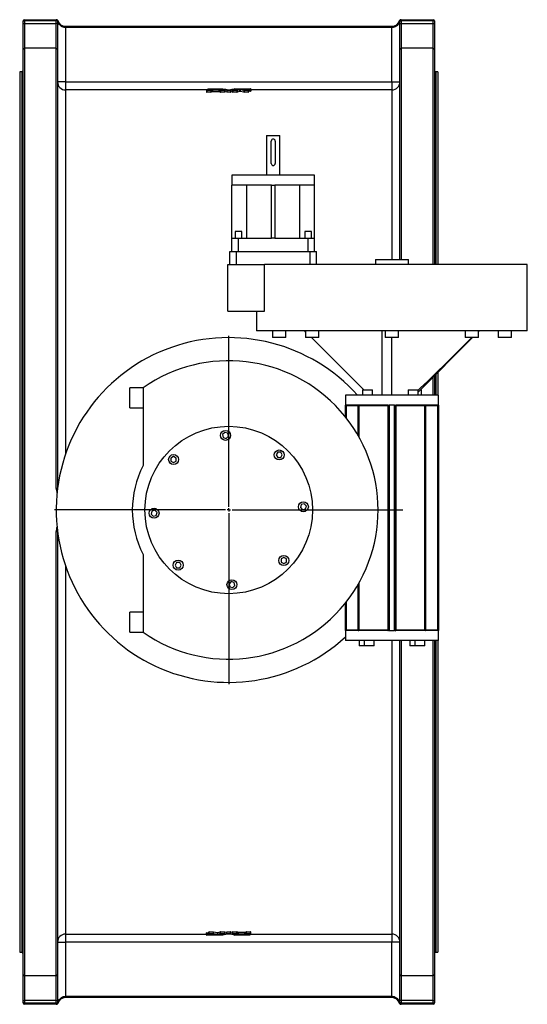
# Model space of a CAD drawing. Extents: x -1952 to 1788, y -497 to 2407.
# Tile 4 of 4: x 1023 to 1788, y 921 to 2406. Entities that reach past the tile are written whole.
import ezdxf

# ---------------------------------------------------------------- set-up
doc = ezdxf.new("R2010")
doc.units = 0
doc.layers.get('0').update_dxf_attribs({"linetype": 'CONTINUOUS'})
doc.layers.add('FORMAT', color=7, linetype='CONTINUOUS')

# ---------------------------------------------------------------- blocks, each defined once
blk = doc.blocks.new('SW_CENTERMARKSYMBOL_0')
at = {"layer": 'FORMAT', "color": 0}
for p, q in [((0, 5), (0, 262.5)), ((-5, 0), (-262.5, 0)), ((0, 0), (-2.5, 0)), ((0, 0), (0, 2.5)), ((0, 0), (0, -2.5)), ((0, 0), (2.5, 0)), ((5, 0), (262.5, 0)), ((0, -5), (0, -262.5))]:
    blk.add_line(p, q, dxfattribs=at)

msp = doc.modelspace()

# ---------------------------------------------------------------- linework, layer by layer
at = {"color": 7, "linetype": 'CONTINUOUS'}
for p, q in [((1030.1, 2406.5), (1078.1, 2406.5)), ((1030.1, 2406.5), (1030.1, 2404.5)), ((1078.1, 2406.5), (1078.1, 2404.5)), ((1078.1, 2406.5), (1078.5, 2406.5)), ((1597.6, 2406.5), (1598.1, 2406.5)), ((1598.1, 2406.5), (1646.1, 2406.5)), ((1598.1, 2406.5), (1598.1, 2404.5)), ((1646.1, 2406.5), (1646.1, 2404.5)), ((1028.1, 2404.5), (1030.1, 2404.5)), ((1028.1, 2400.9), (1028.1, 2404.5)), ((1028.1, 2400.9), (1030.1, 2400.9)), ((1028.1, 2361.4), (1028.1, 2400.9)), ((1030.1, 2404.5), (1030.1, 2400.9)), ((1078.1, 2404.5), (1030.1, 2404.5)), ((1030.1, 2400.9), (1030.1, 2363.3)), ((1030.1, 2400.9), (1078.1, 2400.9)), ((1080.1, 2404.5), (1078.1, 2404.5)), ((1078.1, 2400.9), (1078.1, 2404.5)), ((1078.1, 2363.3), (1078.1, 2400.9)), ((1080.1, 2400.9), (1078.1, 2400.9)), ((1080.1, 2404.5), (1080.1, 2400.9)), ((1080.4, 2404.5), (1080.1, 2404.5)), ((1080.1, 2400.9), (1080.1, 2361.4)), ((1091.9, 2396.5), (1092.1, 2396.5)), ((1092.1, 2394.5), (1091.9, 2394.5)), ((1092.1, 2394.5), (1092.1, 2396.5)), ((1092.1, 2396.5), (1584.1, 2396.5)), ((1092.1, 2394.5), (1092.1, 2312.5)), ((1584.1, 2394.5), (1092.1, 2394.5)), ((1584.1, 2394.5), (1584.1, 2396.5)), ((1584.1, 2396.5), (1584.2, 2396.5)), ((1584.1, 2312.5), (1584.1, 2394.5)), ((1584.2, 2394.5), (1584.1, 2394.5)), ((1596.1, 2404.5), (1595.7, 2404.5)), ((1596.1, 2404.5), (1598.1, 2404.5)), ((1596.1, 2400.9), (1596.1, 2404.5)), ((1596.1, 2400.9), (1598.1, 2400.9)), ((1596.1, 2361.4), (1596.1, 2400.9)), ((1646.1, 2404.5), (1598.1, 2404.5)), ((1598.1, 2404.5), (1598.1, 2400.9)), ((1598.1, 2400.9), (1598.1, 2363.3)), ((1598.1, 2400.9), (1646.1, 2400.9)), ((1646.1, 2400.9), (1646.1, 2404.5)), ((1648.1, 2404.5), (1646.1, 2404.5)), ((1646.1, 2363.3), (1646.1, 2400.9)), ((1646.1, 2400.9), (1648.1, 2400.9)), ((1648.1, 2404.5), (1648.1, 2400.9)), ((1648.1, 2400.9), (1648.1, 2361.4)), ((1028.1, 966.5), (1028.1, 2361.4)), ((1030.1, 2363.3), (1030.1, 964.7)), ((1078.1, 2363.3), (1030.1, 2363.3)), ((1078.1, 1699.6), (1078.1, 2363.3)), ((1080.1, 2361.4), (1080.1, 1699.5)), ((1596.1, 2045), (1596.1, 2361.4)), ((1646.1, 2363.3), (1598.1, 2363.3)), ((1598.1, 2363.3), (1598.1, 2045)), ((1646.1, 2037), (1646.1, 2363.3)), ((1648.1, 2361.4), (1648.1, 2037)), ((1026.1, 2328), (1023.1, 2328)), ((1023.1, 2328), (1023.1, 1000)), ((1026.1, 2328), (1026.1, 1000)), ((1653.1, 2328), (1650.1, 2328)), ((1650.1, 2328), (1650.1, 2037)), ((1653.1, 2328), (1653.1, 2037)), ((1092.1, 2312.5), (1080.1, 2312.5)), ((1092.1, 2312.5), (1092.1, 2300.5)), ((1092.1, 2312.5), (1584.1, 2312.5)), ((1306.4, 2302.2), (1306.4, 2301.8)), ((1306.4, 2301.8), (1306.4, 2301.7)), ((1306.8, 2302.2), (1329, 2302.2)), ((1324.6, 2301.8), (1306.8, 2301.8)), ((1306.8, 2301.8), (1306.8, 2301.6)), ((1324.6, 2301.8), (1324.6, 2301.3)), ((1324.9, 2301.8), (1324.9, 2301.2)), ((1347.2, 2302.2), (1371.1, 2302.2)), ((1351.2, 2301.8), (1351.2, 2301.2)), ((1371.1, 2301.8), (1351.5, 2301.8)), ((1351.5, 2301.8), (1351.5, 2301.3)), ((1371.1, 2301.8), (1371.1, 2301.6)), ((1371.4, 2302.2), (1371.4, 2301.8)), ((1371.4, 2301.8), (1371.4, 2301.7)), ((1584.1, 2312.5), (1596.1, 2312.5)), ((1584.1, 2312.5), (1584.1, 2300.5)), ((1092.1, 2300.5), (1092.1, 1751.1)), ((1306.4, 2300.5), (1092.1, 2300.5)), ((1304.7, 2299.5), (1310.9, 2301)), ((1304.7, 2299.5), (1304.7, 2297)), ((1311.3, 2299.5), (1305, 2299.5)), ((1305, 2299.5), (1305, 2297)), ((1311.3, 2297), (1305, 2297)), ((1306.4, 2301.6), (1306.4, 2301.1)), ((1306.4, 2301.1), (1306.4, 2300)), ((1306.8, 2301.6), (1323, 2301.6)), ((1310.6, 2301.1), (1306.8, 2301.1)), ((1306.8, 2301.1), (1306.8, 2300)), ((1311.3, 2299.5), (1311.3, 2297)), ((1313.4, 2300), (1311.6, 2299.5)), ((1311.6, 2299.5), (1311.6, 2297)), ((1313.4, 2297.5), (1311.6, 2297)), ((1313.4, 2300), (1313.4, 2297.5)), ((1323.3, 2300), (1313.7, 2300)), ((1313.7, 2300), (1313.7, 2297.5)), ((1323.3, 2297.5), (1313.7, 2297.5)), ((1316.1, 2300.6), (1318.2, 2301.1)), ((1320.6, 2300.6), (1316.4, 2300.6)), ((1318.2, 2301.1), (1318.2, 2300.6)), ((1318.8, 2301.1), (1320.9, 2300.6)), ((1318.8, 2301.1), (1318.8, 2300.6)), ((1323.3, 2300), (1323.3, 2297.5)), ((1325.4, 2299.5), (1323.6, 2300)), ((1323.6, 2300), (1323.6, 2297.5)), ((1325.4, 2297), (1323.6, 2297.5)), ((1325.4, 2299.5), (1325.4, 2297)), ((1325.7, 2299.5), (1325.7, 2297)), ((1332, 2299.5), (1325.7, 2299.5)), ((1332, 2297), (1325.7, 2297)), ((1332, 2299.5), (1332, 2297)), ((1332.3, 2297), (1332.3, 2299.5)), ((1335, 2297), (1332.3, 2297.7)), ((1335, 2299.5), (1335, 2297)), ((1340.8, 2299.5), (1335.3, 2299.5)), ((1335.3, 2299.5), (1335.3, 2297)), ((1340.8, 2297), (1335.3, 2297)), ((1340.8, 2299.5), (1340.8, 2297)), ((1341.1, 2299.5), (1341.1, 2297)), ((1343.8, 2297.7), (1341.1, 2297)), ((1343.8, 2299.5), (1343.8, 2297)), ((1350.5, 2299.5), (1344.1, 2299.5)), ((1344.1, 2299.5), (1344.1, 2297)), ((1350.5, 2297), (1344.1, 2297)), ((1350.5, 2299.5), (1350.5, 2297)), ((1354.5, 2300.5), (1350.8, 2299.5)), ((1350.8, 2299.5), (1350.8, 2297)), ((1354.5, 2298), (1350.8, 2297)), ((1353.1, 2301.6), (1359.4, 2301.6)), ((1354.5, 2300.5), (1354.5, 2298)), ((1360.9, 2299.5), (1355.1, 2300.5)), ((1355.1, 2300.5), (1355.1, 2298)), ((1360.9, 2297), (1355.1, 2298)), ((1359.7, 2301.6), (1356.9, 2301)), ((1359.7, 2301.6), (1359.7, 2301)), ((1359.8, 2301), (1359.8, 2301.6)), ((1360.9, 2299.5), (1360.9, 2297)), ((1367.5, 2299.5), (1361.2, 2299.5)), ((1361.2, 2299.5), (1361.2, 2297)), ((1367.5, 2297), (1361.2, 2297)), ((1362.2, 2300.5), (1367.8, 2299.5)), ((1364.9, 2301.6), (1371.1, 2301.6)), ((1367.5, 2299.5), (1367.5, 2297)), ((1367.8, 2297), (1367.8, 2299.5)), ((1369, 2301), (1369, 2298.6)), ((1371.1, 2301.1), (1369.3, 2301.1)), ((1369.3, 2301.1), (1369.3, 2298.6)), ((1371.1, 2298.6), (1369.3, 2298.6)), ((1371.1, 2301.1), (1371.1, 2298.6)), ((1371.4, 2301.6), (1371.4, 2301.1)), ((1371.4, 2301.1), (1371.4, 2298.6)), ((1584.1, 2300.5), (1371.4, 2300.5)), ((1584.1, 2300.5), (1584.1, 2045)), ((1395.1, 2232), (1395.1, 2172)), ((1395.1, 2232), (1405.1, 2232)), ((1405.1, 2232), (1415.1, 2232)), ((1415.1, 2172), (1415.1, 2232)), ((1402.1, 2189.5), (1402.1, 2223.5)), ((1408.1, 2223.5), (1408.1, 2189.5)), ((1342.6, 2172), (1342.6, 2157)), ((1467.6, 2172), (1342.6, 2172)), ((1467.6, 2157), (1467.6, 2172)), ((1342.5, 2157), (1342.5, 2077)), ((1342.6, 2157), (1342.5, 2157)), ((1402.6, 2157), (1342.6, 2157)), ((1364.8, 2157), (1364.8, 2077)), ((1402.6, 2077), (1402.6, 2157)), ((1402.6, 2157), (1407.6, 2157)), ((1407.6, 2157), (1407.6, 2077)), ((1467.5, 2157), (1407.6, 2157)), ((1445.3, 2077), (1445.3, 2157)), ((1467.5, 2157), (1467.6, 2157)), ((1467.6, 2077), (1467.6, 2157)), ((1347.6, 2087), (1347.6, 2077)), ((1357.6, 2087), (1347.6, 2087)), ((1357.6, 2077), (1357.6, 2087)), ((1452.6, 2087), (1452.6, 2077)), ((1462.6, 2087), (1452.6, 2087)), ((1462.6, 2077), (1462.6, 2087)), ((1342.6, 2077), (1342.5, 2077)), ((1342.6, 2057), (1342.6, 2077)), ((1342.6, 2077), (1352.6, 2077)), ((1352.6, 2057), (1352.6, 2077)), ((1352.6, 2077), (1402.6, 2077)), ((1407.6, 2077), (1402.6, 2077)), ((1407.6, 2077), (1457.6, 2077)), ((1457.6, 2057), (1457.6, 2077)), ((1457.6, 2077), (1467.6, 2077)), ((1467.6, 2057), (1467.6, 2077)), ((1467.6, 2077), (1467.6, 2077)), ((1339.6, 2037), (1339.6, 2057)), ((1339.6, 2057), (1349.6, 2057)), ((1349.6, 2037), (1349.6, 2057)), ((1349.6, 2057), (1460.6, 2057)), ((1460.6, 2037), (1460.6, 2057)), ((1460.6, 2057), (1470.6, 2057)), ((1470.6, 2037), (1470.6, 2057)), ((1336.6, 1967), (1336.6, 2037)), ((1336.6, 2037), (1391.9, 2037)), ((1788.1, 2037), (1391.9, 2037)), ((1391.9, 1967), (1391.9, 2037)), ((1559.1, 2045), (1559.1, 2037)), ((1559.1, 2045), (1584.1, 2045)), ((1584.1, 2045), (1609, 2045)), ((1609, 2037), (1609, 2045)), ((1788.1, 1937), (1788.1, 2037)), ((1336.6, 1967), (1391.9, 1967)), ((1380.1, 1967), (1380.1, 1937)), ((1788.1, 1937), (1380.1, 1937)), ((1404.1, 1937), (1404.1, 1927)), ((1424.1, 1927), (1424.1, 1937)), ((1453.9, 1935.7), (1452.6, 1937)), ((1453.9, 1937), (1453.9, 1927)), ((1473.9, 1927), (1473.9, 1937)), ((1569.1, 1840), (1569.1, 1937)), ((1574.1, 1937), (1574.1, 1927)), ((1594.1, 1927), (1594.1, 1937)), ((1694.3, 1937), (1694.3, 1927)), ((1714.3, 1927), (1714.3, 1937)), ((1714.3, 1936.6), (1714.6, 1937)), ((1714.3, 1935.7), (1715.5, 1937)), ((1744.1, 1937), (1744.1, 1927)), ((1764.1, 1927), (1764.1, 1937)), ((1414.1, 1927), (1404.1, 1927)), ((1424.1, 1927), (1414.1, 1927)), ((1470.9, 1927), (1453.9, 1927)), ((1541.6, 1848), (1462.6, 1927)), ((1473.9, 1927), (1470.9, 1927)), ((1594.1, 1927), (1574.1, 1927)), ((1584.1, 1840), (1584.1, 1927)), ((1623.4, 1844.8), (1705.5, 1927)), ((1714.3, 1927), (1694.3, 1927)), ((1764.1, 1927), (1744.1, 1927)), ((1650.1, 1871.5), (1650.1, 1840)), ((1653.1, 1874.5), (1653.1, 1840)), ((1646.1, 1840), (1646.1, 1867.5)), ((1648.1, 1869.5), (1648.1, 1840)), ((1209.1, 1851.2), (1189.1, 1851.2)), ((1189.1, 1821.2), (1189.1, 1851.2)), ((1209.1, 1851.3), (1209.1, 1733.9)), ((1539.7, 1848), (1539.7, 1840)), ((1539.7, 1848), (1554.7, 1848)), ((1554.7, 1840), (1554.7, 1848)), ((1608.4, 1848), (1608.4, 1840)), ((1608.4, 1848), (1623.4, 1848)), ((1623.4, 1840), (1623.4, 1848)), ((1626.5, 1848), (1628.5, 1848)), ((1628.5, 1840), (1628.5, 1848)), ((1514.1, 1840), (1514.1, 1825)), ((1654.1, 1840), (1514.1, 1840)), ((1654.1, 1825), (1654.1, 1840)), ((1189.1, 1821.2), (1209.1, 1821.2)), ((1514.1, 1807.1), (1514.1, 1825)), ((1514.1, 1825), (1514.2, 1825)), ((1514.2, 1824), (1514.2, 1825)), ((1515.1, 1824), (1514.2, 1824)), ((1578.2, 1825), (1514.3, 1825)), ((1515.1, 1825), (1515.1, 1824)), ((1533.4, 1824), (1515.1, 1824)), ((1515.1, 1824), (1515.1, 1805.9)), ((1533.4, 1825), (1533.4, 1824)), ((1534.4, 1824), (1533.4, 1824)), ((1533.4, 1778.6), (1533.4, 1824)), ((1578.2, 1824), (1534.4, 1824)), ((1534.4, 1824), (1534.4, 1776.8)), ((1578.2, 1486), (1578.2, 1824)), ((1579.1, 1824), (1578.2, 1824)), ((1579.5, 1824), (1579.1, 1824)), ((1579.1, 1486), (1579.1, 1824)), ((1579.5, 1825), (1579.5, 1824)), ((1579.5, 1825), (1580.1, 1825)), ((1580.1, 1825), (1580.1, 1485)), ((1584.1, 1825), (1580.1, 1825)), ((1588.1, 1825), (1584.1, 1825)), ((1588.1, 1485), (1588.1, 1825)), ((1588.1, 1825), (1588.6, 1825)), ((1588.6, 1824), (1588.6, 1825)), ((1589.1, 1824), (1588.6, 1824)), ((1589.1, 1824), (1589.1, 1486)), ((1589.1, 1824), (1589.9, 1824)), ((1653.8, 1825), (1589.9, 1825)), ((1633.7, 1824), (1589.9, 1824)), ((1589.9, 1824), (1589.9, 1486)), ((1633.7, 1486), (1633.7, 1824)), ((1634.7, 1824), (1633.7, 1824)), ((1634.7, 1824), (1634.7, 1825)), ((1653.1, 1824), (1634.7, 1824)), ((1634.7, 1824), (1634.7, 1486)), ((1653.1, 1824), (1653.1, 1825)), ((1653.9, 1824), (1653.1, 1824)), ((1653.1, 1486), (1653.1, 1824)), ((1653.9, 1825), (1653.9, 1824)), ((1653.9, 1825), (1654.1, 1825)), ((1654.1, 1825), (1654.1, 1485)), ((1332, 1784), (1328.7, 1780.7)), ((1336.5, 1782.8), (1332, 1784)), ((1337.6, 1778.3), (1336.5, 1782.8)), ((1328.7, 1780.7), (1329.9, 1776.2)), ((1329.9, 1776.2), (1334.4, 1775)), ((1334.4, 1775), (1337.6, 1778.3)), ((1411.9, 1754), (1409.6, 1750)), ((1416.5, 1754), (1411.9, 1754)), ((1418.8, 1750), (1416.5, 1754)), ((1255, 1747.7), (1251, 1745.4)), ((1251, 1745.4), (1251, 1740.8)), ((1251, 1740.8), (1255, 1738.5)), ((1259, 1745.4), (1255, 1747.7)), ((1255, 1738.5), (1259, 1740.8)), ((1259, 1740.8), (1259, 1745.4)), ((1409.6, 1750), (1411.9, 1746)), ((1411.9, 1746), (1416.5, 1746)), ((1416.5, 1746), (1418.8, 1750)), ((1080.1, 1699.5), (1080.1, 1698.9)), ((1080.1, 1699.5), (1080.1, 1699.4)), ((1222.3, 1665.4), (1221.1, 1660.9)), ((1226.7, 1666.5), (1222.3, 1665.4)), ((1230, 1663.3), (1226.7, 1666.5)), ((1228.8, 1658.8), (1230, 1663.3)), ((1447.3, 1675.1), (1446.1, 1670.7)), ((1446.1, 1670.7), (1449.4, 1667.4)), ((1451.8, 1676.3), (1447.3, 1675.1)), ((1449.4, 1667.4), (1453.9, 1668.6)), ((1455.1, 1673), (1451.8, 1676.3)), ((1453.9, 1668.6), (1455.1, 1673)), ((1221.1, 1660.9), (1224.3, 1657.6)), ((1224.3, 1657.6), (1228.8, 1658.8)), ((1078.1, 964.7), (1078.1, 1634.4)), ((1080.1, 1634.8), (1080.1, 1634.5)), ((1080.1, 1634.5), (1080.1, 966.5)), ((1080.1, 1634.5), (1080.1, 1634.5)), ((1209.1, 1600), (1209.1, 1482.6)), ((1421.1, 1595.5), (1417.1, 1593.2)), ((1417.1, 1593.2), (1417.1, 1588.5)), ((1425.1, 1593.2), (1421.1, 1595.5)), ((1425.1, 1588.5), (1425.1, 1593.2)), ((1092.1, 1582.8), (1092.1, 1027.4)), ((1259.6, 1587.9), (1257.3, 1583.9)), ((1257.3, 1583.9), (1259.6, 1579.9)), ((1264.2, 1587.9), (1259.6, 1587.9)), ((1259.6, 1579.9), (1264.2, 1579.9)), ((1266.6, 1583.9), (1264.2, 1587.9)), ((1264.2, 1579.9), (1266.6, 1583.9)), ((1417.1, 1588.5), (1421.1, 1586.2)), ((1421.1, 1586.2), (1425.1, 1588.5)), ((1341.7, 1558.9), (1338.5, 1555.6)), ((1338.5, 1555.6), (1339.7, 1551.2)), ((1339.7, 1551.2), (1344.1, 1550)), ((1346.2, 1557.7), (1341.7, 1558.9)), ((1344.1, 1550), (1347.4, 1553.2)), ((1347.4, 1553.2), (1346.2, 1557.7)), ((1533.4, 1486), (1533.4, 1555.3)), ((1534.4, 1557.1), (1534.4, 1486)), ((1514.1, 1485), (1514.1, 1526.8)), ((1515.1, 1528.1), (1515.1, 1486)), ((1209.1, 1512.7), (1189.1, 1512.7)), ((1189.1, 1482.7), (1189.1, 1512.7)), ((1514.2, 1485), (1514.2, 1486)), ((1514.2, 1486), (1515.1, 1486)), ((1515.1, 1485), (1515.1, 1486)), ((1515.1, 1486), (1533.4, 1486)), ((1534.4, 1486), (1533.4, 1486)), ((1533.4, 1485), (1533.4, 1486)), ((1534.4, 1486), (1578.2, 1486)), ((1579.1, 1486), (1578.2, 1486)), ((1579.1, 1486), (1579.5, 1486)), ((1579.5, 1486), (1579.5, 1485)), ((1588.6, 1485), (1588.6, 1486)), ((1588.6, 1486), (1589.1, 1486)), ((1589.1, 1486), (1589.9, 1486)), ((1589.9, 1486), (1633.7, 1486)), ((1633.7, 1486), (1634.7, 1486)), ((1634.7, 1485), (1634.7, 1486)), ((1634.7, 1486), (1653.1, 1486)), ((1653.1, 1485), (1653.1, 1486)), ((1653.1, 1486), (1653.9, 1486)), ((1653.9, 1486), (1653.9, 1485)), ((1189.1, 1482.7), (1209.1, 1482.7)), ((1514.1, 1485), (1514.1, 1470)), ((1514.2, 1485), (1514.1, 1485)), ((1578.2, 1485), (1514.3, 1485)), ((1580.1, 1485), (1579.5, 1485)), ((1580.1, 1485), (1584.1, 1485)), ((1584.1, 1485), (1588.1, 1485)), ((1588.6, 1485), (1588.1, 1485)), ((1653.8, 1485), (1589.9, 1485)), ((1654.1, 1485), (1653.9, 1485)), ((1654.1, 1470), (1654.1, 1485)), ((1654.1, 1470), (1514.1, 1470)), ((1534.6, 1470), (1534.6, 1462)), ((1542.1, 1462), (1534.6, 1462)), ((1542.1, 1470), (1542.1, 1462)), ((1557.1, 1462), (1542.1, 1462)), ((1557.1, 1462), (1557.1, 1470)), ((1584.1, 1470), (1584.1, 1027.4)), ((1596.1, 966.5), (1596.1, 1470)), ((1598.1, 1470), (1598.1, 964.7)), ((1611, 1470), (1611, 1462)), ((1618.6, 1462), (1611, 1462)), ((1618.6, 1470), (1618.6, 1462)), ((1633.6, 1462), (1618.6, 1462)), ((1633.6, 1462), (1633.6, 1470)), ((1646.1, 964.7), (1646.1, 1470)), ((1648.1, 1470), (1648.1, 966.5)), ((1650.1, 1470), (1650.1, 1000)), ((1653.1, 1470), (1653.1, 1000)), ((1092.1, 1027.4), (1092.1, 1015.4)), ((1092.1, 1027.4), (1304.7, 1027.4)), ((1304.7, 1026.8), (1304.7, 1029.3)), ((1304.7, 1026.8), (1304.7, 1026.4)), ((1304.7, 1026.1), (1304.7, 1026.2)), ((1304.7, 1026.1), (1304.7, 1025.7)), ((1305, 1029.4), (1306.9, 1029.4)), ((1305, 1026.9), (1305, 1029.4)), ((1305, 1026.9), (1306.9, 1026.9)), ((1311.2, 1026.3), (1305, 1026.3)), ((1305, 1026.2), (1305, 1026.3)), ((1305, 1026.2), (1324.6, 1026.2)), ((1329, 1025.7), (1305, 1025.7)), ((1306.9, 1026.9), (1306.9, 1029.4)), ((1307.2, 1026.9), (1307.2, 1029.4)), ((1308.3, 1030.9), (1308.3, 1028.4)), ((1313.9, 1027.5), (1308.4, 1028.4)), ((1308.6, 1030.9), (1315, 1030.9)), ((1308.6, 1028.4), (1308.6, 1030.9)), ((1308.6, 1028.4), (1315, 1028.4)), ((1315, 1028.4), (1315, 1030.9)), ((1315.2, 1030.9), (1321.1, 1030)), ((1315.2, 1028.4), (1315.2, 1030.9)), ((1315.2, 1028.4), (1321.1, 1027.5)), ((1316.4, 1026.9), (1316.4, 1026.4)), ((1316.4, 1026.4), (1319.2, 1026.9)), ((1316.4, 1026.4), (1316.4, 1026.9)), ((1323, 1026.3), (1316.7, 1026.3)), ((1321.1, 1027.5), (1321.1, 1030)), ((1321.6, 1030), (1325.4, 1030.9)), ((1321.6, 1027.5), (1321.6, 1030)), ((1321.6, 1027.5), (1325.4, 1028.4)), ((1324.6, 1026.2), (1324.6, 1026.6)), ((1324.9, 1026.2), (1324.9, 1026.7)), ((1325.4, 1028.4), (1325.4, 1030.9)), ((1325.7, 1030.9), (1332, 1030.9)), ((1325.7, 1028.4), (1325.7, 1030.9)), ((1325.7, 1028.4), (1332, 1028.4)), ((1332, 1028.4), (1332, 1030.9)), ((1332.3, 1028.4), (1332.3, 1030.9)), ((1332.3, 1030.2), (1335, 1030.9)), ((1335, 1028.4), (1335, 1030.9)), ((1335.3, 1030.9), (1340.8, 1030.9)), ((1335.3, 1028.4), (1335.3, 1030.9)), ((1335.3, 1028.4), (1340.8, 1028.4)), ((1340.8, 1028.4), (1340.8, 1030.9)), ((1341.1, 1030.9), (1343.8, 1030.2)), ((1341.1, 1028.4), (1341.1, 1030.9)), ((1343.8, 1030.9), (1343.8, 1028.4)), ((1344.1, 1030.9), (1350.5, 1030.9)), ((1344.1, 1028.4), (1344.1, 1030.9)), ((1344.1, 1028.4), (1350.5, 1028.4)), ((1369.4, 1025.7), (1347.2, 1025.7)), ((1350.5, 1028.4), (1350.5, 1030.9)), ((1350.8, 1030.9), (1352.5, 1030.5)), ((1350.8, 1028.4), (1350.8, 1030.9)), ((1350.8, 1028.4), (1352.5, 1028)), ((1351.2, 1026.2), (1351.2, 1026.7)), ((1351.5, 1026.2), (1351.5, 1026.6)), ((1351.5, 1026.2), (1369.4, 1026.2)), ((1352.5, 1028), (1352.5, 1030.5)), ((1352.8, 1030.4), (1362.5, 1030.4)), ((1352.8, 1027.9), (1352.8, 1030.4)), ((1352.8, 1027.9), (1362.5, 1027.9)), ((1369.4, 1026.3), (1353.1, 1026.3)), ((1357.3, 1026.8), (1355.2, 1027.3)), ((1355.5, 1027.3), (1359.7, 1027.3)), ((1357.3, 1026.8), (1357.3, 1027.3)), ((1360, 1027.3), (1357.9, 1026.8)), ((1357.9, 1026.8), (1357.9, 1027.3)), ((1362.5, 1027.9), (1362.5, 1030.4)), ((1362.8, 1030.5), (1364.5, 1030.9)), ((1362.8, 1028), (1362.8, 1030.5)), ((1362.8, 1028), (1364.5, 1028.4)), ((1364.5, 1028.4), (1364.5, 1030.9)), ((1364.8, 1030.9), (1371.1, 1030.9)), ((1364.8, 1028.4), (1364.8, 1030.9)), ((1364.8, 1028.4), (1371.1, 1028.4)), ((1371.4, 1028.4), (1365.2, 1026.9)), ((1365.5, 1026.9), (1369.4, 1026.9)), ((1369.4, 1026.9), (1369.4, 1027.9)), ((1369.4, 1026.2), (1369.4, 1026.3)), ((1369.7, 1026.8), (1369.7, 1028)), ((1369.7, 1027.4), (1584.1, 1027.4)), ((1369.7, 1026.8), (1369.7, 1026.4)), ((1369.7, 1026.1), (1369.7, 1026.2)), ((1369.7, 1026.1), (1369.7, 1025.7)), ((1371.1, 1028.4), (1371.1, 1030.9)), ((1371.4, 1028.4), (1371.4, 1030.9)), ((1584.1, 1027.4), (1584.1, 1015.4)), ((1080.1, 1015.4), (1092.1, 1015.4)), ((1092.1, 1015.4), (1092.1, 933.5)), ((1584.1, 1015.4), (1092.1, 1015.4)), ((1584.1, 933.5), (1584.1, 1015.4)), ((1596.1, 1015.4), (1584.1, 1015.4)), ((1023.1, 1000), (1026.1, 1000)), ((1650.1, 1000), (1653.1, 1000)), ((1028.1, 927), (1028.1, 966.5)), ((1080.1, 966.5), (1080.1, 927)), ((1596.1, 927), (1596.1, 966.5)), ((1648.1, 966.5), (1648.1, 927)), ((1030.1, 964.7), (1078.1, 964.7)), ((1030.1, 964.7), (1030.1, 927)), ((1078.1, 927), (1078.1, 964.7)), ((1598.1, 964.7), (1646.1, 964.7)), ((1598.1, 964.7), (1598.1, 927)), ((1646.1, 927), (1646.1, 964.7)), ((1028.1, 927), (1030.1, 927)), ((1028.1, 923.5), (1028.1, 927)), ((1030.1, 923.5), (1028.1, 923.5)), ((1078.1, 927), (1030.1, 927)), ((1030.1, 927), (1030.1, 923.5)), ((1030.1, 923.5), (1078.1, 923.5)), ((1030.1, 923.5), (1030.1, 921.5)), ((1078.1, 921.5), (1030.1, 921.5)), ((1078.1, 927), (1080.1, 927)), ((1078.1, 923.5), (1078.1, 927)), ((1078.1, 923.5), (1080.1, 923.5)), ((1078.1, 923.5), (1078.1, 921.5)), ((1078.5, 921.5), (1078.1, 921.5)), ((1080.1, 927), (1080.1, 923.5)), ((1080.1, 923.5), (1080.4, 923.5)), ((1091.9, 933.5), (1092.1, 933.5)), ((1092.1, 931.5), (1091.9, 931.5)), ((1092.1, 933.5), (1092.1, 931.5)), ((1092.1, 933.5), (1584.1, 933.5)), ((1584.1, 931.5), (1092.1, 931.5)), ((1584.1, 933.5), (1584.2, 933.5)), ((1584.1, 933.5), (1584.1, 931.5)), ((1584.2, 931.5), (1584.1, 931.5)), ((1595.7, 923.5), (1596.1, 923.5)), ((1598.1, 927), (1596.1, 927)), ((1596.1, 923.5), (1596.1, 927)), ((1598.1, 923.5), (1596.1, 923.5)), ((1598.1, 921.5), (1597.6, 921.5)), ((1646.1, 927), (1598.1, 927)), ((1598.1, 927), (1598.1, 923.5)), ((1598.1, 923.5), (1646.1, 923.5)), ((1598.1, 923.5), (1598.1, 921.5)), ((1646.1, 921.5), (1598.1, 921.5)), ((1646.1, 927), (1648.1, 927)), ((1646.1, 923.5), (1646.1, 927)), ((1646.1, 923.5), (1648.1, 923.5)), ((1646.1, 923.5), (1646.1, 921.5)), ((1648.1, 927), (1648.1, 923.5))]:
    msp.add_line(p, q, dxfattribs=at)
for points in [[(1091.9, 2394.5), (1090.3, 2394.6), (1088.8, 2395), (1087.3, 2395.5), (1086, 2396.3), (1084.4, 2397.6), (1083.1, 2399), (1082, 2400.5), (1081.2, 2402.1), (1080.7, 2403.6), (1080.4, 2404.5)], [(1595.7, 2404.5), (1595.5, 2403.6), (1594.9, 2402.1), (1594.1, 2400.5), (1593.1, 2399), (1591.7, 2397.6), (1590.1, 2396.3), (1588.8, 2395.5), (1587.4, 2395), (1585.8, 2394.6), (1584.2, 2394.5)], [(1335, 2299.5), (1330, 2300.8), (1324.9, 2301.8)], [(1329.3, 2302.2), (1333.5, 2301.5), (1337.8, 2300.6)], [(1338.4, 2300.6), (1342.6, 2301.5), (1346.9, 2302.2)], [(1351.2, 2301.8), (1346.2, 2300.8), (1341.1, 2299.5)], [(1305, 2299.5), (1304.9, 2299.5), (1304.9, 2299.5), (1304.8, 2299.5), (1304.7, 2299.5), (1304.7, 2299.5), (1304.7, 2299.5), (1304.7, 2299.5), (1304.7, 2299.5)], [(1310.9, 2301), (1310.9, 2301), (1310.9, 2301), (1310.9, 2301), (1310.9, 2301.1), (1310.8, 2301.1), (1310.7, 2301.1), (1310.7, 2301.1), (1310.6, 2301.1)], [(1316.4, 2300.6), (1316.3, 2300.6), (1316.3, 2300.6), (1316.2, 2300.6), (1316.2, 2300.6), (1316.1, 2300.6), (1316.1, 2300.6), (1316.1, 2300.6), (1316.1, 2300.6)], [(1320.9, 2300.6), (1320.9, 2300.6), (1320.9, 2300.6), (1320.9, 2300.6), (1320.9, 2300.6), (1320.8, 2300.6), (1320.7, 2300.6), (1320.7, 2300.6), (1320.6, 2300.6)], [(1323.3, 2301.6), (1327.8, 2300.7), (1332.3, 2299.5)], [(1332.3, 2299.5), (1332.3, 2299.5), (1332.3, 2299.5), (1332.3, 2299.5), (1332.3, 2299.5), (1332.2, 2299.5), (1332.2, 2299.5), (1332.1, 2299.5), (1332, 2299.5)], [(1343.8, 2299.5), (1348.3, 2300.7), (1352.8, 2301.6)], [(1344.1, 2299.5), (1344.1, 2299.5), (1344, 2299.5), (1343.9, 2299.5), (1343.9, 2299.5), (1343.8, 2299.5), (1343.8, 2299.5), (1343.8, 2299.5), (1343.8, 2299.5)], [(1356.9, 2301), (1356.9, 2301), (1356.9, 2301), (1356.9, 2301), (1356.9, 2301), (1357, 2301), (1357, 2301), (1357.1, 2301), (1357.2, 2301)], [(1357.2, 2301), (1357.9, 2301), (1358.6, 2301), (1359.4, 2301), (1360.1, 2301), (1361.4, 2301.1), (1362.5, 2301.1), (1363.4, 2301.2), (1364.1, 2301.3), (1364.3, 2301.4), (1364.5, 2301.4), (1364.6, 2301.5), (1364.6, 2301.5), (1364.6, 2301.6)], [(1359.4, 2301.6), (1359.5, 2301.6), (1359.6, 2301.6), (1359.6, 2301.6), (1359.7, 2301.6), (1359.7, 2301.6), (1359.8, 2301.6), (1359.8, 2301.6), (1359.7, 2301.6)], [(1362.4, 2300.5), (1362.3, 2300.5), (1362.3, 2300.5), (1362.2, 2300.5), (1362.2, 2300.5), (1362.2, 2300.5), (1362.2, 2300.5), (1362.2, 2300.5), (1362.2, 2300.5)], [(1367.8, 2299.5), (1367.8, 2299.5), (1367.8, 2299.5), (1367.8, 2299.5), (1367.8, 2299.5), (1367.7, 2299.5), (1367.7, 2299.5), (1367.6, 2299.5), (1367.5, 2299.5)], [(1623.4, 1847.6), (1626.6, 1850.6), (1638, 1861.5), (1649.3, 1872.5), (1666.2, 1889), (1683, 1905.6), (1704.6, 1927)], [(1308.4, 1028.4), (1308.3, 1028.4), (1308.3, 1028.4), (1308.3, 1028.4), (1308.3, 1028.4), (1308.4, 1028.4), (1308.5, 1028.4), (1308.5, 1028.4), (1308.6, 1028.4)], [(1318.9, 1027), (1318.2, 1027), (1317.5, 1027), (1316.8, 1027), (1316.1, 1026.9), (1314.8, 1026.9), (1313.6, 1026.8), (1312.7, 1026.7), (1312, 1026.6), (1311.8, 1026.5), (1311.7, 1026.5), (1311.6, 1026.5), (1311.5, 1026.4), (1311.5, 1026.4)], [(1313.7, 1027.4), (1313.8, 1027.4), (1313.9, 1027.4), (1313.9, 1027.4), (1313.9, 1027.5), (1313.9, 1027.5), (1313.9, 1027.5), (1313.9, 1027.5), (1313.9, 1027.5)], [(1316.7, 1026.3), (1316.6, 1026.3), (1316.5, 1026.3), (1316.5, 1026.3), (1316.4, 1026.3), (1316.4, 1026.4), (1316.4, 1026.4), (1316.4, 1026.4), (1316.4, 1026.4)], [(1319.2, 1026.9), (1319.3, 1026.9), (1319.3, 1027), (1319.2, 1027), (1319.2, 1027), (1319.2, 1027), (1319.1, 1027), (1319, 1027), (1318.9, 1027)], [(1332.3, 1028.4), (1327.8, 1027.3), (1323.3, 1026.4)], [(1324.9, 1026.2), (1330, 1027.2), (1335, 1028.4)], [(1337.8, 1027.4), (1333.5, 1026.5), (1329.3, 1025.7)], [(1332, 1028.4), (1332.1, 1028.4), (1332.2, 1028.4), (1332.2, 1028.4), (1332.3, 1028.4), (1332.3, 1028.4), (1332.3, 1028.4), (1332.3, 1028.4), (1332.3, 1028.4)], [(1346.9, 1025.7), (1342.6, 1026.5), (1338.4, 1027.4)], [(1341.1, 1028.4), (1346.2, 1027.2), (1351.2, 1026.2)], [(1352.8, 1026.4), (1348.3, 1027.3), (1343.8, 1028.4)], [(1343.8, 1028.4), (1343.8, 1028.4), (1343.8, 1028.4), (1343.8, 1028.4), (1343.9, 1028.4), (1343.9, 1028.4), (1344, 1028.4), (1344.1, 1028.4), (1344.1, 1028.4)], [(1355.2, 1027.3), (1355.2, 1027.3), (1355.2, 1027.3), (1355.2, 1027.3), (1355.3, 1027.3), (1355.3, 1027.3), (1355.4, 1027.3), (1355.5, 1027.3), (1355.5, 1027.3)], [(1359.7, 1027.3), (1359.8, 1027.3), (1359.9, 1027.3), (1359.9, 1027.3), (1360, 1027.3), (1360, 1027.3), (1360, 1027.3), (1360, 1027.3), (1360, 1027.3)], [(1365.2, 1026.9), (1365.2, 1026.9), (1365.2, 1026.9), (1365.2, 1026.9), (1365.3, 1026.9), (1365.3, 1026.9), (1365.4, 1026.9), (1365.5, 1026.9), (1365.5, 1026.9)], [(1371.1, 1028.4), (1371.2, 1028.4), (1371.3, 1028.4), (1371.3, 1028.4), (1371.4, 1028.4), (1371.4, 1028.4), (1371.4, 1028.4), (1371.4, 1028.4), (1371.4, 1028.4)], [(1080.4, 923.5), (1080.7, 924.3), (1081.2, 925.9), (1082, 927.4), (1083.1, 928.9), (1084.4, 930.4), (1086, 931.7), (1087.3, 932.4), (1088.8, 933), (1090.3, 933.3), (1091.9, 933.5)], [(1584.2, 933.5), (1585.8, 933.3), (1587.4, 933), (1588.8, 932.4), (1590.1, 931.7), (1591.7, 930.4), (1593.1, 928.9), (1594.1, 927.4), (1594.9, 925.9), (1595.5, 924.3), (1595.7, 923.5)]]:
    msp.add_lwpolyline(points, dxfattribs=at)
for centre, radius in [((1338.1, 1667), 126.3), ((1333.2, 1779.5), 7.5), ((1414.2, 1750), 7.5), ((1255, 1743.1), 7.5), ((1450.6, 1671.8), 7.5), ((1225.5, 1662.1), 7.5), ((1261.9, 1583.9), 7.5), ((1421.1, 1590.8), 7.5), ((1342.9, 1554.4), 7.5)]:
    msp.add_circle(centre, radius, dxfattribs=at)
for centre, radius, start, end in [((1030.1, 2404.5), 2, 90, 180), ((1078.1, 2404.5), 2, 0, 90), ((1078.5, 2404.5), 1.97, 359.1484, 89.1237), ((1078.5, 2404.5), 2, 16.6015, 90), ((1597.7, 2404.5), 1.97, 90.8759, 180.8521), ((1597.6, 2404.5), 2, 90, 163.3985), ((1598.1, 2404.5), 2, 90, 180), ((1646.1, 2404.5), 2, 0, 90), ((1079.3, 2404.7), 1.19, 348.4859, 16.3193), ((1091.9, 2408.5), 12, 196.611, 269.9908), ((1050.2, 2395), 41.7, 359.3127, 2.061), ((1584.2, 2408.5), 12, 270.0018, 343.3965), ((1625.9, 2395), 41.7, 177.9383, 180.6872), ((1596.9, 2404.7), 1.19, 163.6838, 191.514), ((1030, 2361.3), 1.94, 88.3335, 178.2341), ((1078.1, 2361.3), 1.94, 1.7668, 91.6661), ((1598, 2361.3), 1.94, 88.3345, 178.2326), ((1646.1, 2361.3), 1.94, 1.7674, 91.6655), ((1026.1, 2330), 2, 270, 0), ((1650.1, 2330), 2, 180, 270), ((1092.1, 2312.5), 12, 180.0179, 270.0212), ((1306.7, 2300.9), 1.31, 86.4374, 100.7616), ((1306.7, 2302.9), 1.14, 257.6315, 274.0399), ((1324.7, 2299.5), 2.23, 83.3342, 91.0744), ((1329, 2299.6), 2.59, 84.2769, 90.9261), ((1347.1, 2299.6), 2.58, 89.0639, 95.733), ((1351.5, 2299.6), 2.22, 88.9102, 96.6813), ((1371.2, 2300.9), 1.31, 79.2397, 93.5615), ((1371.2, 2302.9), 1.14, 265.9614, 282.3671), ((1584.1, 2312.5), 12, 269.9817, 359.9792), ((1304.9, 2297.6), 0.558, 246.8901, 280.7226), ((1306.7, 2300.5), 1.08, 85.6954, 103.1139), ((1306.7, 2302), 0.962, 255.2789, 274.8054), ((1311.4, 2301), 1.48, 268.4226, 280.1145), ((1311.4, 2298.5), 1.49, 268.4605, 280.0314), ((1313.6, 2298.4), 1.56, 88.4727, 99.544), ((1313.6, 2295.9), 1.58, 88.5231, 99.4482), ((1318.5, 2298.7), 2.41, 82.8323, 97.1677), ((1323.1, 2299.5), 2.12, 82.9838, 91.1299), ((1323.4, 2298.4), 1.56, 80.4707, 91.5124), ((1323.4, 2295.9), 1.58, 80.5528, 91.4756), ((1325.6, 2301), 1.48, 259.8867, 271.576), ((1325.6, 2298.5), 1.49, 259.9672, 271.5407), ((1332.1, 2297.8), 0.821, 264.7369, 287.5497), ((1335.3, 2301), 1.48, 259.8867, 271.576), ((1335.3, 2298.5), 1.49, 259.9672, 271.5407), ((1338.1, 2302.7), 2.18, 262.0821, 277.9179), ((1340.9, 2301), 1.48, 268.4225, 280.1148), ((1340.9, 2298.5), 1.49, 268.46, 280.0321), ((1344, 2297.6), 0.558, 246.8901, 280.7229), ((1350.5, 2301), 1.48, 268.4225, 280.1148), ((1350.5, 2298.5), 1.49, 268.46, 280.0321), ((1353.1, 2299.5), 2.12, 88.8856, 97.0009), ((1354.8, 2298.2), 2.26, 83.1863, 97.7888), ((1354.8, 2295.7), 2.27, 83.2276, 97.7356), ((1361.1, 2301.3), 1.82, 262.1599, 270.8218), ((1361.1, 2298.8), 1.82, 262.1868, 270.8197), ((1360.9, 2357.6), 57.1, 271.4542, 278.0779), ((1364.9, 2300.6), 0.982, 85.03, 104.1199), ((1367.6, 2297.7), 0.719, 263.2912, 289.4759), ((1365.3, 2321.3), 23, 276.4165, 279.2686), ((1369.2, 2298.9), 2.11, 89.1012, 96.9056), ((1369.2, 2296.4), 2.13, 89.1203, 96.8628), ((1371.2, 2300.5), 1.08, 76.8876, 94.3033), ((1371.2, 2302), 0.962, 265.1961, 284.7194), ((1371.2, 2299.5), 0.97, 265.253, 284.6207), ((1405.1, 2223.5), 3, 0, 180), ((1405.1, 2189.5), 3, 180, 0), ((1338.1, 1667), 260, 41.7118, 312.6037), ((1338.1, 1667), 225, 235.017, 124.983), ((1517, 1824.2), 2.79, 163.9803, 184.7218), ((1533.4, 1824), 0.997, 359.799, 89.8009), ((1578.1, 1824), 1, 0, 90), ((1576, 1824.2), 2.23, 353.6447, 19.7764), ((1578.3, 1823.7), 1.26, 11.6065, 94.5819), ((1589.9, 1823.7), 1.31, 87.3769, 166.4347), ((1590.1, 1824), 1, 90, 180), ((1592.2, 1824.2), 2.23, 160.2182, 186.3607), ((1634.7, 1824), 0.997, 90.1991, 180.201), ((1650.4, 1824.1), 3.56, 357.5394, 13.7585), ((1338.1, 1667), 145.3, 152.5723, 207.4277), ((1078.6, 1689.1), 10.5, 81.7911, 92.7195), ((1098.3, 1699.3), 20.2, 179.116, 200.2372), ((1098.3, 1634.7), 20.3, 159.4888, 180.8452), ((1078.6, 1647), 12.6, 267.7333, 276.8294), ((1517.8, 1485.8), 3.56, 177.5394, 193.7585), ((1533.4, 1486), 0.997, 270.2, 0.2001), ((1578.1, 1486), 1, 270, 0), ((1576, 1485.7), 2.23, 340.224, 6.3549), ((1578.3, 1486.3), 1.31, 267.3769, 346.4347), ((1589.8, 1486.2), 1.26, 191.6065, 274.5819), ((1590.1, 1486), 1, 180, 270), ((1592.2, 1485.7), 2.23, 173.6397, 199.7813), ((1634.7, 1486), 0.997, 179.7999, 269.8), ((1651.1, 1485.7), 2.79, 343.9803, 4.7218), ((1092.1, 1015.4), 12, 89.9817, 179.9791), ((1304.9, 1028.4), 0.97, 85.2483, 104.605), ((1304.9, 1025.9), 0.962, 85.1945, 104.7214), ((1304.9, 1027.4), 1.08, 256.8858, 274.3047), ((1304.9, 1025), 1.14, 85.9703, 102.3585), ((1304.9, 1027), 1.31, 259.2382, 273.5627), ((1306.9, 1031.5), 2.14, 269.1426, 276.8642), ((1306.9, 1029), 2.11, 269.1009, 276.906), ((1310.9, 1006.6), 23, 96.4165, 99.2684), ((1315.2, 970.4), 57.1, 91.4542, 98.0779), ((1308.5, 1030.2), 0.72, 83.2924, 109.4745), ((1311.3, 1027.3), 0.982, 265.0302, 284.1195), ((1315, 1029.1), 1.82, 82.1871, 90.8195), ((1315, 1026.6), 1.81, 82.1434, 90.8632), ((1321.3, 1032.2), 2.27, 263.2275, 277.7357), ((1321.3, 1029.7), 2.26, 263.1862, 277.7889), ((1323.1, 1028.5), 2.12, 268.8857, 277.0007), ((1324.7, 1028.4), 2.22, 268.91, 276.6813), ((1325.6, 1029.4), 1.49, 88.46, 100.0321), ((1325.6, 1027), 1.47, 88.3843, 100.1304), ((1329, 1028.3), 2.57, 269.0472, 275.7498), ((1332.1, 1030.4), 0.559, 66.9158, 100.6972), ((1335.3, 1029.4), 1.49, 88.46, 100.0321), ((1335.3, 1027), 1.47, 88.3843, 100.1304), ((1338.1, 1025.2), 2.18, 82.0821, 97.9179), ((1340.9, 1029.4), 1.49, 79.9675, 91.5404), ((1340.9, 1027), 1.47, 79.8712, 91.6141), ((1344.1, 1030.1), 0.821, 84.738, 107.5484), ((1347.1, 1028.3), 2.59, 264.2769, 270.9261), ((1350.5, 1029.4), 1.49, 79.9675, 91.5404), ((1350.5, 1027), 1.47, 79.8712, 91.6141), ((1351.5, 1028.4), 2.23, 263.334, 271.0745), ((1352.7, 1032), 1.58, 260.5528, 271.4756), ((1352.7, 1029.5), 1.56, 260.4706, 271.5126), ((1353.1, 1028.5), 2.12, 262.9838, 271.1298), ((1357.6, 1029.2), 2.4, 262.8235, 277.1765), ((1362.5, 1032), 1.58, 268.5236, 279.448), ((1362.5, 1029.5), 1.56, 268.473, 279.5438), ((1364.7, 1029.4), 1.49, 88.4605, 100.0315), ((1364.7, 1027), 1.47, 88.3848, 100.1299), ((1369.4, 1025.9), 0.962, 75.2784, 94.8057), ((1369.4, 1027.4), 1.08, 265.6951, 283.1144), ((1369.4, 1025), 1.14, 77.6413, 94.0299), ((1369.4, 1027), 1.31, 266.4371, 280.762), ((1371.2, 1030.4), 0.559, 66.9158, 100.6975), ((1584.1, 1015.4), 12, 0.0179, 90.0213), ((1026.1, 998), 2, 0, 90), ((1650.1, 998), 2, 90, 180), ((1030, 966.6), 1.94, 181.7659, 271.6665), ((1078.1, 966.6), 1.94, 268.3339, 358.2332), ((1598, 966.6), 1.94, 181.7674, 271.6655), ((1646.1, 966.6), 1.94, 268.3345, 358.2326), ((1030.1, 923.5), 2, 180, 270), ((1078.1, 923.5), 2, 270, 0), ((1078.5, 923.4), 1.97, 270.8763, 0.8516), ((1078.5, 923.5), 2, 270, 343.3985), ((1091.9, 919.5), 12, 90.0019, 163.3963), ((1079.3, 923.2), 1.19, 343.6807, 11.5141), ((1050.2, 933), 41.7, 357.9389, 0.6874), ((1625.9, 933), 41.7, 179.3127, 182.0618), ((1584.2, 919.5), 12, 16.6109, 89.9908), ((1597.7, 923.4), 1.97, 179.1479, 269.1241), ((1596.9, 923.2), 1.19, 168.486, 196.3162), ((1597.6, 923.5), 2, 196.6015, 270), ((1598.1, 923.5), 2, 180, 270), ((1646.1, 923.5), 2, 270, 0)]:
    msp.add_arc(centre, radius, start, end, dxfattribs=at)

# ---------------------------------------------------------------- block references
at = {"layer": 'FORMAT', "color": 7}
msp.add_blockref('SW_CENTERMARKSYMBOL_0', (1338.1, 1667), dxfattribs=at)

doc.saveas('drawing.dxf')
